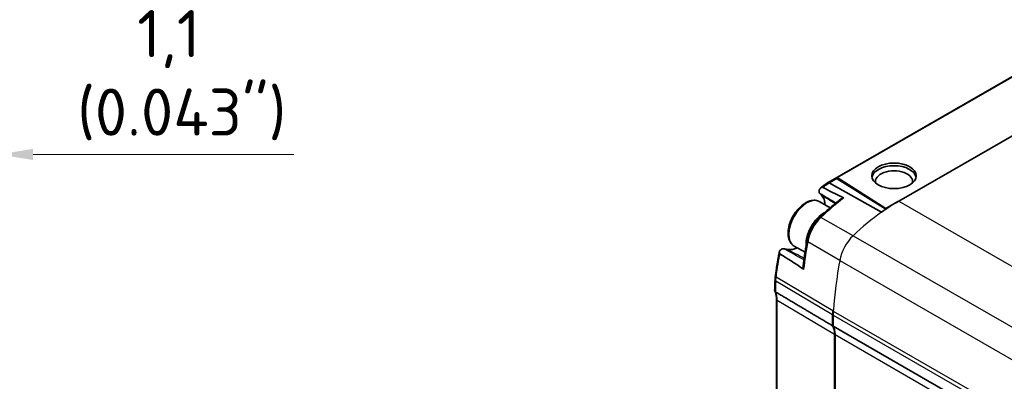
# Model space of a CAD drawing. Header units: millimetres. Extents: x 0 to 420, y 0 to 297.
# Tile 22 of 46: x 209 to 283, y 124 to 151. Entities that reach past the tile are written whole.
import ezdxf

# ---------------------------------------------------------------- set-up
doc = ezdxf.new("R2010")
doc.units = ezdxf.units.MM
for name, color, linetype, lineweight in [('Bemaßung (ISO)', 7, 'Continuous', 18), ('Sichtbar (ISO)', 7, 'Continuous', 35), ('Sichtbar schmal (ISO)', 7, 'Continuous', 25)]:
    doc.layers.add(name, color=color, linetype=linetype, lineweight=lineweight)
doc.styles.add('Notiztext (DIN)', font='isocpeur.ttf')
doc.dimstyles.new('Standard (DIN)', dxfattribs={"dimtxt": 3.5, "dimasz": 2.5, "dimexe": 1, "dimexo": 0, "dimgap": 0.7, "dimtad": 1, "dimtoh": 1, "dimrnd": 1e-08, "dimtxsty": 'Notiztext (DIN)', "dimcen": 0.09, "dimdle": 10, "dimclrd": 256, "dimclre": 256, "dimclrt": 256, "dimazin": 2, "dimtfac": 0.514286, "dimtdec": 4, "dimtmove": 0, "dimatfit": 3, "dimfxl": 1, "dimtolj": 1, "dimlwd": -1, "dimlwe": -1, "dimarcsym": 0})

# ---------------------------------------------------------------- blocks, each defined once
blk = doc.blocks.new('*D33')
at = {"layer": 'Bemaßung (ISO)', "transparency": 16777216}
for p, q in [((207.979, 169.023), (207.979, 139.95)), ((206.877, 168.733), (206.877, 139.95)), ((204.377, 140.95), (201.877, 140.95)), ((206.877, 140.95), (207.979, 140.95)), ((210.479, 140.95), (229.864, 140.95))]:
    blk.add_line(p, q, dxfattribs=at)
for points in [[(204.377, 141.366), (204.377, 140.533), (206.877, 140.95)], [(210.479, 141.366), (210.479, 140.533), (207.979, 140.95)]]:
    blk.add_solid(points, dxfattribs=at)
at = {"layer": 'Defpoints', "color": 0, "transparency": 16777216}
for p in [(207.979, 169.023), (206.877, 168.733), (206.877, 140.95)]:
    blk.add_point(p, dxfattribs=at)
at = {"layer": 'Bemaßung (ISO)', "transparency": 16777216, "insert": (213.764, 151.683), "char_height": 3.5, "attachment_point": 1, "style": 'Notiztext (DIN)'}
blk.add_mtext('\\A1;{  }1,1{\\P(0.043")}', dxfattribs=at)

msp = doc.modelspace()

# ---------------------------------------------------------------- linework, layer by layer
at = {"layer": 'Sichtbar (ISO)'}
for p, q in [((293.458, 152.62), (269.554, 138.854)), ((270.24, 139.232), (293.067, 152.377)), ((296.175, 149.788), (274.806, 137.483)), ((273.842, 136.928), (270.24, 139.232)), ((270.241, 139.127), (270.24, 139.232)), ((273.842, 136.882), (270.241, 139.127)), ((273.535, 136.665), (269.649, 138.844)), ((269.649, 138.844), (269.649, 138.844)), ((268.938, 137.435), (269.714, 136.988)), ((273.842, 136.928), (274.751, 137.451)), ((273.842, 136.882), (273.842, 136.928)), ((273.842, 136.882), (273.877, 136.902)), ((267.041, 134.142), (267.846, 133.679)), ((265.726, 130.174), (265.726, 120.87)), ((269.899, 128.208), (269.899, 129.029)), ((269.934, 128.187), (269.934, 129.008)), ((313.853, 102.896), (269.934, 128.187)), ((270.041, 118.273), (270.041, 127.577)), ((270.075, 118.252), (270.075, 127.556))]:
    msp.add_line(p, q, dxfattribs=at)
msp.add_ellipse((274.459, 139.36), major_axis=(1.65, 0), ratio=0.575862, dxfattribs=at)
for centre, major_axis, ratio, start_param, end_param in [((274.459, 139.158), (-1.65, 0), 0.575862, 3.24788, 6.176898), ((274.459, 138.941), (1.383, 0), 0.575862, 6.141693, 9.56627), ((269.587, 128.099), (-8.892, -12.332), 0.506837, 4.103106, 4.153363), ((274.806, 124.899), (7.681, 13.338), 0.578093, 0.783464, 0.900506), ((269.262, 135.056), (-0.948, -1.647), 0.578093, 3.880525, 5.576818), ((279.711, 122.388), (9.9, -17.434), 0.57804, 3.880918, 3.916956), ((337.543, 84.46), (50.513, -89.812), 0.572006, 3.87771, 3.880197), ((272.748, 130.669), (2.01, 3.491), 0.578093, 2.264104, 2.354261), ((292.81, 140.125), (16.227, 28.178), 0.578093, 2.261942, 2.264104), ((770.099, -117.826), (-1116.885, 609.016), 0.019596, 1.117164, 1.117199), ((272.783, 130.649), (2.011, 3.491), 0.578093, 2.264104, 2.354261), ((292.845, 140.105), (16.227, 28.179), 0.578093, 2.261904, 2.264104), ((268.626, 126.762), (0.998, 1.734), 0.578093, 5.495853, 5.946805), ((268.661, 126.742), (0.998, 1.733), 0.578093, 5.495853, 5.94688)]:
    msp.add_ellipse(centre, major_axis=major_axis, ratio=ratio, start_param=start_param, end_param=end_param, dxfattribs=at)
for points, knots in [([(268.94, 138.051), (268.93, 138.062), (268.912, 138.082), (268.889, 138.151), (268.886, 138.191), (268.896, 138.273), (268.907, 138.314), (268.922, 138.356)], [0, 0, 0, 0, 0.00867399, 0.00867399, 0.01662727, 0.01662727, 0.02326213, 0.02326213, 0.02326213, 0.02326213]), ([(268.922, 138.356), (268.932, 138.383), (268.948, 138.407), (268.994, 138.456), (269.026, 138.477), (269.078, 138.5), (269.099, 138.506), (269.127, 138.508), (269.136, 138.508), (269.153, 138.506), (269.161, 138.504), (269.168, 138.5)], [0, 0, 0, 0, 0.00943195, 0.00943195, 0.02212735, 0.02212735, 0.03065201, 0.03065201, 0.03478809, 0.03478809, 0.0386854, 0.0386854, 0.0386854, 0.0386854]), ([(269.649, 138.844), (269.63, 138.854), (269.612, 138.86), (269.58, 138.864), (269.565, 138.861), (269.552, 138.853), (269.551, 138.852), (269.55, 138.852)], [0, 0, 0, 0, 0.00780148, 0.00780148, 0.01561363, 0.01561363, 0.01636564, 0.01636564, 0.01636564, 0.01636564]), ([(268.938, 137.435), (268.835, 137.494), (268.719, 137.529), (268.468, 137.549), (268.333, 137.531), (268.047, 137.442), (267.897, 137.365), (267.602, 137.16), (267.459, 137.031), (267.196, 136.736), (267.077, 136.571), (266.872, 136.221), (266.787, 136.037), (266.659, 135.664), (266.616, 135.476), (266.579, 135.113), (266.585, 134.938), (266.652, 134.621), (266.711, 134.478), (266.865, 134.271), (266.947, 134.196), (267.041, 134.142)], [3.928925, 3.928925, 3.928925, 3.928925, 4.196353, 4.196353, 4.487304, 4.487304, 4.815413, 4.815413, 5.153413, 5.153413, 5.488913, 5.488913, 5.822918, 5.822918, 6.158235, 6.158235, 6.49618, 6.49618, 6.82551, 6.82551, 7.070517, 7.070517, 7.070517, 7.070517]), ([(270.515, 137.64), (270.407, 137.557), (270.3, 137.473), (270.086, 137.301), (269.98, 137.213), (269.767, 137.034), (269.662, 136.944), (269.451, 136.758), (269.346, 136.664), (269.137, 136.473), (269.033, 136.376), (268.93, 136.277)], [4.8779474, 4.8779474, 4.8779474, 4.8779474, 4.9081359, 4.9081359, 4.9383244, 4.9383244, 4.9685128, 4.9685128, 4.9987013, 4.9987013, 5.0288898, 5.0288898, 5.0288898, 5.0288898]), ([(269.033, 137.945), (269.018, 137.963), (269.002, 137.98), (268.971, 138.016), (268.955, 138.034), (268.94, 138.051)], [0, 0, 0, 0, 0.0137304, 0.0137304, 0.02762514, 0.02762514, 0.02762514, 0.02762514]), ([(269.332, 137.208), (269.329, 137.328), (269.313, 137.438), (269.251, 137.662), (269.198, 137.767), (269.079, 137.909), (269.037, 137.941), (269.033, 137.945)], [0.2169813, 0.2169813, 0.2169813, 0.2169813, 0.2678801, 0.2678801, 0.3316851, 0.3316851, 0.3744065, 0.3744065, 0.3744065, 0.3744065]), ([(270.515, 137.64), (270.557, 137.672), (270.602, 137.695), (270.657, 137.715), (270.676, 137.72), (270.704, 137.725), (270.712, 137.725), (270.722, 137.724), (270.726, 137.723), (270.729, 137.722), (270.73, 137.721), (270.731, 137.721)], [-0.01251629, -0.01251629, -0.01251629, -0.01251629, -0.0071324, -0.0071324, -0.00418765, -0.00418765, -0.0019149, -0.0019149, -0.0007305, -0.0007305, -0.00049027, -0.00049027, -0.00049027, -0.00049027]), ([(268.93, 136.277), (268.836, 136.188), (268.747, 136.09), (268.578, 135.88), (268.499, 135.768), (268.354, 135.535), (268.288, 135.414), (268.173, 135.166), (268.123, 135.04), (268.041, 134.788), (268.01, 134.661), (267.988, 134.537)], [5.02889, 5.02889, 5.02889, 5.02889, 5.235196, 5.235196, 5.441503, 5.441503, 5.647809, 5.647809, 5.854116, 5.854116, 6.060422, 6.060422, 6.060422, 6.060422]), ([(266.009, 133.838), (266.036, 133.861), (266.064, 133.882), (266.13, 133.92), (266.167, 133.934), (266.202, 133.94)], [0.00460174, 0.00460174, 0.00460174, 0.00460174, 0.01648224, 0.01648224, 0.03263815, 0.03263815, 0.03263815, 0.03263815]), ([(266.272, 133.94), (266.311, 133.933), (266.351, 133.925), (266.429, 133.91), (266.469, 133.903), (266.508, 133.895)], [0, 0, 0, 0, 0.02148842, 0.02148842, 0.04291026, 0.04291026, 0.04291026, 0.04291026]), ([(266.508, 133.895), (266.512, 133.894), (266.524, 133.892), (266.668, 133.865), (266.836, 133.862), (267.133, 133.952), (267.202, 133.978), (267.272, 134.009)], [0, 0, 0, 0, 0.00217464, 0.00217464, 0.01945425, 0.01945425, 0.02460101, 0.02460101, 0.02460101, 0.02460101]), ([(267.988, 134.537), (267.965, 134.409), (267.943, 134.281), (267.901, 134.026), (267.88, 133.898), (267.841, 133.644), (267.821, 133.517), (267.784, 133.264), (267.767, 133.137), (267.732, 132.885), (267.716, 132.759), (267.7, 132.633)], [6.0604222, 6.0604222, 6.0604222, 6.0604222, 6.07376877, 6.07376877, 6.08711535, 6.08711535, 6.10046192, 6.10046192, 6.1138085, 6.1138085, 6.12715507, 6.12715507, 6.12715507, 6.12715507]), ([(265.94, 133.716), (265.916, 133.594), (265.892, 133.473), (265.847, 133.231), (265.826, 133.11), (265.784, 132.868), (265.765, 132.748), (265.727, 132.507), (265.709, 132.387), (265.674, 132.146), (265.658, 132.027), (265.643, 131.907)], [0.3066755, 0.3066755, 0.3066755, 0.3066755, 0.3498869, 0.3498869, 0.3930984, 0.3930984, 0.4363098, 0.4363098, 0.4795213, 0.4795213, 0.5227328, 0.5227328, 0.5227328, 0.5227328]), ([(265.981, 133.555), (265.978, 133.557), (265.975, 133.559), (265.968, 133.565), (265.965, 133.569), (265.952, 133.586), (265.945, 133.601), (265.936, 133.639), (265.934, 133.664), (265.939, 133.72), (265.947, 133.749), (265.972, 133.799), (265.988, 133.82), (266.009, 133.838)], [-0.03719555, -0.03719555, -0.03719555, -0.03719555, -0.03557686, -0.03557686, -0.03341737, -0.03341737, -0.02706936, -0.02706936, -0.01839776, -0.01839776, -0.00879872, -0.00879872, 0, 0, 0, 0]), ([(267.739, 132.409), (267.738, 132.409), (267.738, 132.41), (267.735, 132.412), (267.733, 132.414), (267.726, 132.422), (267.721, 132.431), (267.708, 132.467), (267.702, 132.494), (267.695, 132.557), (267.695, 132.594), (267.7, 132.633)], [-0.05673688, -0.05673688, -0.05673688, -0.05673688, -0.0565241, -0.0565241, -0.05547168, -0.05547168, -0.0529152, -0.0529152, -0.04972875, -0.04972875, -0.04618665, -0.04618665, -0.04618665, -0.04618665]), ([(265.643, 131.907), (265.64, 131.887), (265.638, 131.868), (265.633, 131.829), (265.631, 131.809), (265.627, 131.771), (265.626, 131.751), (265.623, 131.713), (265.621, 131.694), (265.619, 131.656), (265.617, 131.637), (265.616, 131.618)], [0, 0, 0, 0, 0.00676995, 0.00676995, 0.01353989, 0.01353989, 0.02030984, 0.02030984, 0.02707978, 0.02707978, 0.03384973, 0.03384973, 0.03384973, 0.03384973]), ([(265.644, 130.738), (265.626, 130.749), (265.612, 130.763), (265.593, 130.794), (265.588, 130.812), (265.588, 130.831), (265.588, 130.832), (265.588, 130.833)], [0, 0, 0, 0, 0.00763573, 0.00763573, 0.01537581, 0.01537581, 0.0157616, 0.0157616, 0.0157616, 0.0157616]), ([(265.599, 130.786), (265.606, 130.771), (265.613, 130.757), (265.627, 130.726), (265.633, 130.71), (265.646, 130.677), (265.652, 130.661), (265.663, 130.626), (265.669, 130.608), (265.679, 130.571), (265.684, 130.553), (265.688, 130.534)], [0.08017475, 0.08017475, 0.08017475, 0.08017475, 0.08955603, 0.08955603, 0.09893732, 0.09893732, 0.1083186, 0.1083186, 0.11769988, 0.11769988, 0.12708117, 0.12708117, 0.12708117, 0.12708117]), ([(265.688, 130.534), (265.693, 130.512), (265.698, 130.49), (265.706, 130.445), (265.709, 130.422), (265.715, 130.375), (265.718, 130.351), (265.722, 130.302), (265.724, 130.277), (265.726, 130.226), (265.726, 130.2), (265.726, 130.174)], [2.9087439, 2.9087439, 2.9087439, 2.9087439, 2.9553137, 2.9553137, 3.0018834, 3.0018834, 3.0484532, 3.0484532, 3.0950229, 3.0950229, 3.1415927, 3.1415927, 3.1415927, 3.1415927])]:
    msp.add_open_spline(points, degree=3, knots=knots, dxfattribs=at)
for points, degree in [([(269.168, 138.5), (269.609, 138.269), (270.168, 137.982), (270.579, 137.79)], 3), ([(270.731, 137.721), (270.678, 137.744), (270.626, 137.768), (270.579, 137.79)], 3), ([(266.202, 133.94), (266.227, 133.944), (266.25, 133.944), (266.272, 133.94)], 3), ([(267.603, 132.505), (267.152, 132.818), (266.465, 133.253), (265.981, 133.555)], 3), ([(267.603, 132.505), (267.65, 132.472), (267.696, 132.44), (267.739, 132.409)], 3), ([(265.645, 130.737), (265.645, 130.738), (265.644, 130.738), (265.644, 130.738)], 3), ([(269.899, 128.208), (267.794, 129.46), (265.645, 130.737)], 2)]:
    msp.add_open_spline(points, degree=degree, dxfattribs=at)
at = {"layer": 'Sichtbar schmal (ISO)'}
for p, q in [((269.649, 138.844), (270.241, 139.185)), ((274.806, 137.483), (341.981, 98.799)), ((271.419, 134.907), (269.022, 136.264)), ((271.419, 134.907), (338.594, 96.223)), ((270.42, 133.065), (268.045, 134.46)), ((270.42, 133.065), (337.595, 94.381)), ((269.911, 129.332), (265.698, 131.816)), ((269.899, 129.029), (265.673, 131.527)), ((270.041, 127.577), (265.783, 130.093)), ((265.783, 120.79), (265.783, 130.093)), ((269.934, 129.008), (314.563, 103.308)), ((269.946, 129.311), (314.831, 103.464)), ((270.075, 127.556), (313.704, 102.432))]:
    msp.add_line(p, q, dxfattribs=at)
for centre, major_axis, ratio, start_param, end_param in [((267.989, 135.789), (-0.948, -1.647), 0.578093, 3.141593, 6.283185), ((272.4, 126.285), (7.659, 13.3), 0.578093, 0.937906, 1.099965), ((269.48, 134.91), (1.039, 1.804), 0.578093, 1.099965, 2.131498), ((269.068, 136.132), (-0.138, 0.145), 0.370146, 5.397147, 6.283185), ((274.806, 124.899), (7.681, 13.338), 0.578093, 0.900506, 1.099965), ((271.886, 133.525), (1.061, 1.842), 0.578093, 1.099965, 2.131498), ((290.439, 141.491), (16.205, 28.14), 0.578093, 2.131498, 2.203363), ((268.185, 134.502), (-0.197, 0.035), 0.433917, 0, 0.861063), ((292.845, 140.105), (16.227, 28.179), 0.578093, 2.131498, 2.261904), ((265.841, 131.881), (-0.198, 0.026), 0.556152, 0, 0.84201), ((265.806, 131.405), (-0.2, 0.01), 0.607347, 0, 0.801053), ((265.816, 131.608), (-0.2, 0.01), 0.608722, 0, 0.802424), ((279.459, 122.274), (-9.689, 17.268), 0.570477, 0.738416, 0.77533), ((337.292, 84.337), (-50.304, 89.656), 0.570477, 0.735926, 0.738416), ((265.883, 130.579), (-0.195, -0.045), 0.693716, 0, 0.626015), ((264.312, 129.246), (1.038, 1.803), 0.578093, 5.495853, 5.728702), ((265.926, 130.174), (-0.2, 0), 0.575862, 0, 0.772308)]:
    msp.add_ellipse(centre, major_axis=major_axis, ratio=ratio, start_param=start_param, end_param=end_param, dxfattribs=at)
for points, knots in [([(269.168, 138.5), (269.249, 138.559), (269.33, 138.618), (269.49, 138.733), (269.569, 138.788), (269.649, 138.844)], [-1.41227553, -1.41227553, -1.41227553, -1.41227553, -1.37871221, -1.37871221, -1.34575597, -1.34575597, -1.34575597, -1.34575597]), ([(265.698, 131.816), (265.721, 131.997), (265.747, 132.178), (265.817, 132.65), (265.866, 132.942), (265.94, 133.341), (265.96, 133.448), (265.981, 133.555)], [-0.5227328, -0.5227328, -0.5227328, -0.5227328, -0.4573912, -0.4573912, -0.3528446, -0.3528446, -0.3147105, -0.3147105, -0.3147105, -0.3147105]), ([(265.673, 131.527), (265.674, 131.539), (265.674, 131.551), (265.676, 131.582), (265.677, 131.601), (265.681, 131.65), (265.684, 131.681), (265.69, 131.747), (265.694, 131.781), (265.698, 131.816)], [-0.03384973, -0.03384973, -0.03384973, -0.03384973, -0.02961851, -0.02961851, -0.02284856, -0.02284856, -0.01201665, -0.01201665, 0, 0, 0, 0]), ([(265.743, 130.463), (265.736, 130.497), (265.727, 130.53), (265.701, 130.613), (265.682, 130.661), (265.656, 130.716), (265.651, 130.727), (265.645, 130.737)], [-0.12708117, -0.12708117, -0.12708117, -0.12708117, -0.11119602, -0.11119602, -0.08577979, -0.08577979, -0.07967482, -0.07967482, -0.07967482, -0.07967482])]:
    msp.add_open_spline(points, degree=3, knots=knots, dxfattribs=at)
for points in [[(270.133, 137.338), (269.735, 137.576), (269.337, 137.814), (268.94, 138.051)], [(270.074, 137.29), (269.727, 137.509), (269.38, 137.727), (269.033, 137.945)], [(267.763, 133.113), (267.266, 133.388), (266.769, 133.664), (266.272, 133.94)], [(267.78, 133.234), (267.356, 133.454), (266.932, 133.675), (266.508, 133.895)]]:
    msp.add_open_spline(points, degree=3, dxfattribs=at)

# ---------------------------------------------------------------- dimensions: what is measured, and where the dimension line sits
at = {"layer": 'Bemaßung (ISO)'}
dim = msp.add_linear_dim(base=(206.877, 140.95), p1=(207.979, 169.023), p2=(206.877, 168.733), angle=180, text='{  }<>{\\P(0.043")}', dimstyle='Standard (DIN)', override={"dimtoh": 0, "dimdec": 2, "dimtp": 0, "dimtm": 0, "dimtdec": 4, "dimtofl": 1, "dimatfit": 1, "dimtvp": -0.25}, dxfattribs=at)
dim.commit()
dim.dimension.update_dxf_attribs({"geometry": '*D33', "text_midpoint": (221.464, 140.95), "dimtype": 160})

doc.saveas('drawing.dxf')
